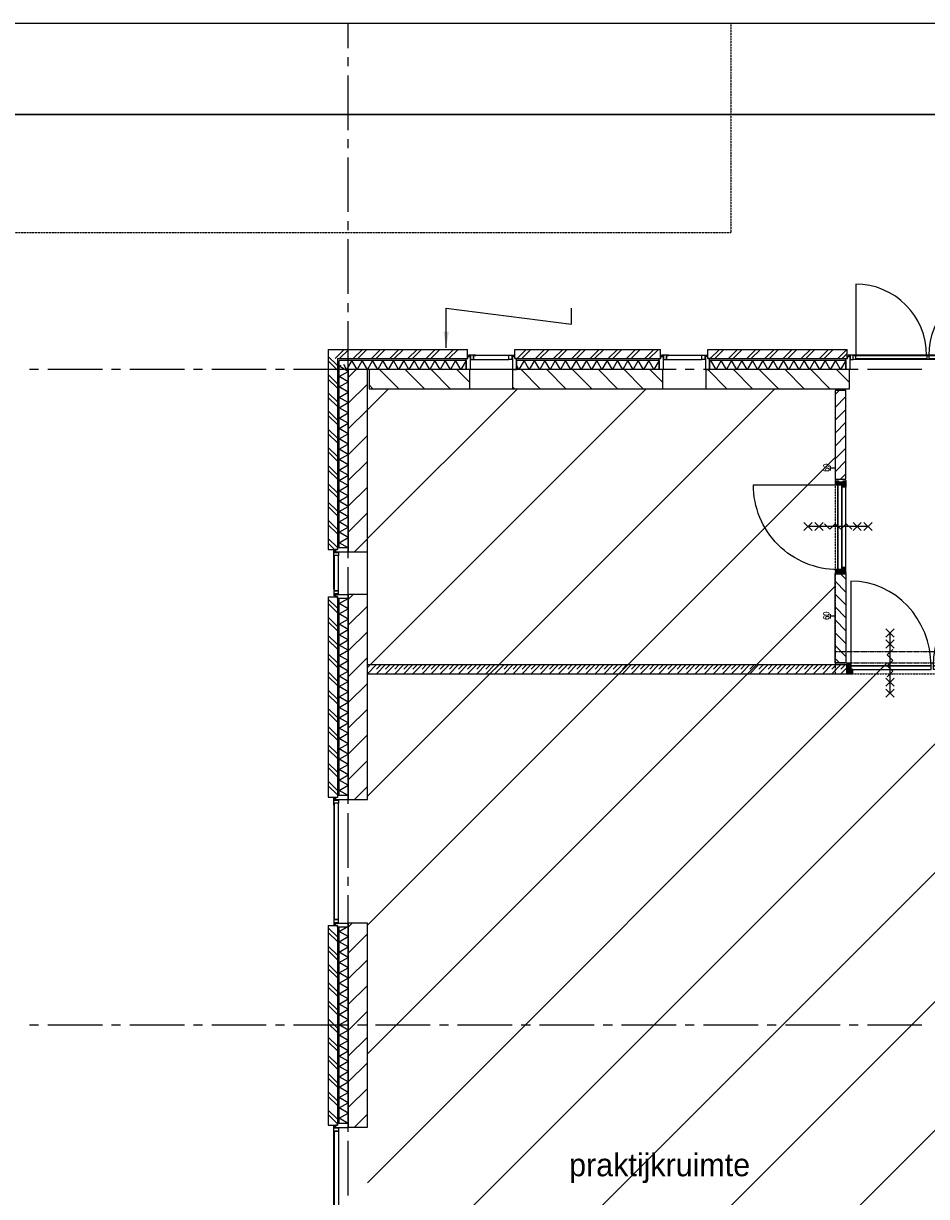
# Model space of a CAD drawing. Extents: x -66955 to 52345, y -20450 to 69550.
# Tile 92 of 94: x 17503 to 27420, y 56170 to 69050. Entities that reach past the tile are written whole.
import ezdxf
from ezdxf.enums import TextEntityAlignment as Align

# ---------------------------------------------------------------- set-up
doc = ezdxf.new("R2010")
doc.units = 0
doc.header["$MEASUREMENT"] = 0
doc.linetypes.add('DASHED', pattern=[0.75, 0.5, -0.25])
doc.linetypes.add('HIDDEN', pattern=[0.375, 0.25, -0.125])
for name, color, linetype in [('-01-', 7, 'CONTINUOUS'), ('-E2-', 7, 'CONTINUOUS'), ('BEGGR--11-', 7, 'CONTINUOUS'), ('BEGGR--21-', 7, 'CONTINUOUS'), ('BEGGR--22-', 7, 'CONTINUOUS'), ('BEGGR--31-', 7, 'CONTINUOUS'), ('BEGGR--32-', 7, 'CONTINUOUS'), ('BEGGR--E5-', 7, 'CONTINUOUS'), ('BEGGR--E6-', 7, 'CONTINUOUS'), ('STRAMIEN--E3-', 7, 'CONTINUOUS'), ('STRAMIEN--E7-', 7, 'CONTINUOUS')]:
    doc.layers.add(name, color=color, linetype=linetype)
doc.styles.add('ROMANS', font='ROMANS', dxfattribs={"height": 0.2})
doc.styles.add('txt', font='TXT', dxfattribs={"height": 0.2})
doc.dimstyles.new('MSADIM', dxfattribs={"dimtxt": 175, "dimasz": 175, "dimexe": 87.5, "dimexo": -87.5, "dimgap": 0, "dimtad": 1, "dimdec": 0, "dimzin": 2, "dimtxsty": 'txt', "dimtsz": 175, "dimcen": 175, "dimazin": 3, "dimtfac": 1, "dimtdec": 0, "dimtofl": 0, "dimtmove": 0, "dimatfit": 3, "dimtvp": 87.5, "dimtolj": 1, "dimtzin": 2})

# ---------------------------------------------------------------- blocks, each defined once
blk = doc.blocks.new('*O0')
at = {"layer": '-E2-', "color": 7, "linetype": 'CONTINUOUS'}
for points in [[(42000, -89500), (42000, 0), (-76800, 0), (-76800, -89500)], [(-75800, -1000), (41000, -1000), (41000, -79500), (-75800, -79500), (-75800, -1000)], [(41000, -1000), (-75800, -1000), (-75800, -79500), (41000, -79500)]]:
    blk.add_lwpolyline(points, close=True, dxfattribs=at)
blk = doc.blocks.new('A0100S')
at = {"layer": '-E2-', "color": 7, "linetype": 'CONTINUOUS'}
blk.add_blockref('*O0', (-42000, 89500), dxfattribs=at)
blk = doc.blocks.new('*O149')
at = {"layer": 'BEGGR--E6-', "color": 7, "linetype": 'CONTINUOUS'}
for p, q in [((45, 285), (-45, 375)), ((45, 375), (-45, 285)), ((0, -330), (0, 330)), ((45, 165), (-45, 255)), ((45, 255), (-45, 165)), ((45, -255), (-45, -165)), ((45, -165), (-45, -255)), ((45, -375), (-45, -285)), ((45, -285), (-45, -375))]:
    blk.add_line(p, q, dxfattribs=at)
blk.add_lwpolyline([(-30, -150), (30, -90), (-30.02, -30), (30, 30), (-30, 90), (30, 150)], dxfattribs=at)
blk = doc.blocks.new('*O166')
at = {"layer": 'BEGGR--31-', "color": 7, "linetype": 'CONTINUOUS'}
for points in [[(-92.5, -52.5), (-92.5, 25.5), (-87.5, 25.5), (-87.5, 3.5), (-42.5, 3.5), (-42.5, -30.5), (-87.5, -30.5), (-87.5, -52.5)], [(-83.5, 3.5), (-83.5, 8.5), (-53.5, 8.5), (-53.5, 3.5)], [(-53.5, 52.5), (-53.5, 33.5), (-75.5, 33.5), (-75.5, 8.5), (66.5, 8.5), (66.5, 52.5)]]:
    blk.add_lwpolyline(points, close=True, dxfattribs=at)
blk = doc.blocks.new('*O167')
at = {"layer": 'BEGGR--31-', "color": 7, "linetype": 'CONTINUOUS'}
for points in [[(-92.5, 52.5), (-92.5, -25.5), (-87.5, -25.5), (-87.5, -3.5), (-42.5, -3.5), (-42.5, 30.5), (-87.5, 30.5), (-87.5, 52.5)], [(-83.5, -3.5), (-83.5, -8.5), (-53.5, -8.5), (-53.5, -3.5)], [(-53.5, -52.5), (-53.5, -33.5), (-75.5, -33.5), (-75.5, -8.5), (66.5, -8.5), (66.5, -52.5)]]:
    blk.add_lwpolyline(points, close=True, dxfattribs=at)
blk = doc.blocks.new('MERKAF')
at = {"layer": 'BEGGR--31-', "color": 7, "linetype": 'CONTINUOUS'}
for points in [[(-34, 1339), (-39, 1339), (-39, 105), (-34, 105)], [(-34, 83), (11, 83), (11, 1361), (-34, 1361)]]:
    blk.add_lwpolyline(points, close=True, dxfattribs=at)
for name, p in [('*O166', (53.5, 1391.5)), ('*O167', (53.5, 52.5))]:
    blk.add_blockref(name, p, dxfattribs=at)
blk = doc.blocks.new('*O171')
at = {"layer": 'BEGGR--31-', "color": 7, "linetype": 'CONTINUOUS'}
for points in [[(-1737, 53.5), (-1718, 53.5), (-1718, 75.5), (-1693, 75.5), (-1693, -66.5), (-1737, -66.5)], [(-1632, 92.5), (-1710, 92.5), (-1710, 87.5), (-1688, 87.5), (-1688, 42.5), (-1654, 42.5), (-1654, 87.5), (-1632, 87.5)], [(-1688, 83.5), (-1693, 83.5), (-1693, 53.5), (-1688, 53.5)], [(-1654, 42.5), (-1654, 87.5), (-17, 87.5), (-17, 42.5)], [(-39, 87.5), (-39, 92.5), (-1632, 92.5), (-1632, 87.5)], [(39, 92.5), (-39, 92.5), (-39, 87.5), (-17, 87.5), (-17, 42.5), (17, 42.5), (17, 87.5), (39, 87.5)], [(17, 87.5), (17, 42.5), (1654, 42.5), (1654, 87.5)], [(1632, 87.5), (1632, 92.5), (39, 92.5), (39, 87.5)], [(1632, 92.5), (1710, 92.5), (1710, 87.5), (1688, 87.5), (1688, 42.5), (1654, 42.5), (1654, 87.5), (1632, 87.5)], [(1688, 83.5), (1693, 83.5), (1693, 53.5), (1688, 53.5)], [(1737, 53.5), (1718, 53.5), (1718, 75.5), (1693, 75.5), (1693, -66.5), (1737, -66.5)]]:
    blk.add_lwpolyline(points, close=True, dxfattribs=at)
blk = doc.blocks.new('MERKU')
at = {"layer": 'BEGGR--31-', "color": 7, "linetype": 'CONTINUOUS'}
blk.add_blockref('*O171', (1693, 66.5), dxfattribs=at)
blk = doc.blocks.new('*O170')
at = {"layer": 'BEGGR--31-', "color": 7, "linetype": 'CONTINUOUS'}
for points in [[(-1628, 482), (-1628, -303)], [(-43, 482), (-43, -303)]]:
    blk.add_lwpolyline(points, dxfattribs=at)
for points in [[(-1628, -303), (-848, -303), (-848, -340), (-1628, -340)], [(-822, -303), (-42, -303), (-42, -340), (-822, -340)]]:
    blk.add_lwpolyline(points, close=True, dxfattribs=at)
blk.add_ellipse((-1628, -303), major_axis=(0, 785), ratio=0.992726, start_param=4.712389, end_param=6.283185, dxfattribs=at)
at = {"layer": 'BEGGR--31-', "color": 7, "linetype": 'CONTINUOUS', "extrusion": (0, 0, -1)}
blk.add_ellipse((-43, -303), major_axis=(0, 785), ratio=0.992726, start_param=4.712389, end_param=6.283185, dxfattribs=at)
at = {"layer": 'BEGGR--31-', "color": 7, "linetype": 'CONTINUOUS'}
blk.add_blockref('MERKU', (-1693, -456), dxfattribs=at)
blk = doc.blocks.new('MERKTF')
at = {"layer": 'BEGGR--31-', "color": 7, "linetype": 'CONTINUOUS'}
blk.add_blockref('*O170', (-1718, 314.5), dxfattribs=at)
blk = doc.blocks.new('*O200')
at = {"layer": 'BEGGR--31-', "color": 7, "linetype": 'CONTINUOUS'}
for points in [[(-276, -53.5), (-257, -53.5), (-257, -75.5), (-232, -75.5), (-232, 66.5), (-276, 66.5)], [(278, -53.5), (259, -53.5), (259, -75.5), (234, -75.5), (234, 66.5), (278, 66.5)], [(-171, -92.5), (-249, -92.5), (-249, -87.5), (-227, -87.5), (-227, -42.5), (-193, -42.5), (-193, -87.5), (-171, -87.5)], [(-227, -83.5), (-232, -83.5), (-232, -53.5), (-227, -53.5)], [(-193, -42.5), (-193, -87.5), (195, -87.5), (195, -42.5)], [(173, -87.5), (173, -92.5), (-171, -92.5), (-171, -87.5)], [(173, -92.5), (251, -92.5), (251, -87.5), (229, -87.5), (229, -42.5), (195, -42.5), (195, -87.5), (173, -87.5)], [(229, -83.5), (234, -83.5), (234, -53.5), (229, -53.5)]]:
    blk.add_lwpolyline(points, close=True, dxfattribs=at)
blk = doc.blocks.new('MERKGF')
at = {"layer": 'BEGGR--31-', "color": 7, "linetype": 'CONTINUOUS'}
blk.add_blockref('*O200', (276, 53.5), dxfattribs=at)
blk = doc.blocks.new('*O222')
at = {"layer": 'BEGGR--32-', "color": 7, "linetype": 'CONTINUOUS'}
for p, q in [((24.5, 18.85), (-33.5, -39.15)), ((24.5, 4.71), (-33.5, -53.29)), ((20.22, 57), (-8.5, 28.28)), ((33.5, 56.14), (-8.5, 14.14)), ((33.5, 41.99), (-8.5, -0.01)), ((24.5, -5.57), (-8.5, 27.43)), ((24.5, -19.72), (-8.5, 13.28)), ((24.5, 8.57), (-7.93, 41)), ((6.08, 57), (-2.5, 48.42)), ((24.5, 22.71), (-2.5, 49.71)), ((33.5, 27.85), (4.35, 57)), ((33.5, 41.99), (18.49, 57)), ((33.5, 56.14), (32.64, 57)), ((33.5, 27.85), (32.65, 27)), ((-18.49, -10), (-33.5, -25.01)), ((-32.64, -10), (-33.5, -10.86)), ((5.22, -57), (-33.5, -18.28)), ((-8.93, -57), (-33.5, -32.43)), ((-23.07, -57), (-33.5, -46.57)), ((19.36, -57), (-27.64, -10)), ((24.5, -9.43), (-23.07, -57)), ((33.5, -57), (-13.5, -10)), ((24.5, -23.57), (-8.93, -57)), ((33.5, -42.86), (-8.5, -0.86)), ((33.5, -28.72), (5.22, -57)), ((33.5, -42.86), (19.36, -57)), ((33.5, -28.72), (31.78, -27))]:
    blk.add_line(p, q, dxfattribs=at)
blk.add_lwpolyline([(33.5, -57), (-33.5, -57), (-33.5, -10), (-8.5, -10), (-8.5, 41), (-2.5, 41), (-2.5, 57), (33.5, 57), (33.5, 27), (24.5, 27), (24.5, -27), (33.5, -27)], close=True, dxfattribs=at)
blk.add_lwpolyline([(33.5, -57), (-33.5, -57), (-33.5, -10), (-8.5, -10), (-8.5, 41), (-2.5, 41), (-2.5, 57), (33.5, 57), (33.5, 27), (24.5, 27), (24.5, -27), (33.5, -27)], close=True, dxfattribs=at)
blk.add_point((33.5, -57), dxfattribs=at)
at = {"layer": 'BEGGR--32-', "color": 7, "linetype": 'CONTINUOUS', "style": 'txt'}
blk.add_text('67x114', height=10, rotation=270, dxfattribs=at).set_placement((0.5, 19))
blk = doc.blocks.new('*O223')
at = {"layer": 'BEGGR--32-', "color": 7, "linetype": 'CONTINUOUS'}
for p, q in [((-33.5, 27.85), (-4.35, 57)), ((-33.5, 41.99), (-18.49, 57)), ((-33.5, 56.14), (-32.64, 57)), ((-33.5, 56.14), (8.5, 14.14)), ((-33.5, 41.99), (8.5, -0.01)), ((-33.5, 27.85), (-32.65, 27)), ((-24.5, 22.71), (2.5, 49.71)), ((-24.5, 8.57), (7.93, 41)), ((-24.5, -5.57), (8.5, 27.43)), ((-24.5, 18.85), (33.5, -39.15)), ((-24.5, -19.72), (8.5, 13.28)), ((-24.5, 4.71), (33.5, -53.29)), ((-20.22, 57), (8.5, 28.28)), ((-6.08, 57), (2.5, 48.42)), ((-33.5, -42.86), (8.5, -0.86)), ((-33.5, -57), (13.5, -10)), ((-33.5, -28.72), (-31.78, -27)), ((-33.5, -28.72), (-5.22, -57)), ((-33.5, -42.86), (-19.36, -57)), ((-24.5, -9.43), (23.07, -57)), ((-24.5, -23.57), (8.93, -57)), ((-19.36, -57), (27.64, -10)), ((-5.22, -57), (33.5, -18.28)), ((8.93, -57), (33.5, -32.43)), ((18.49, -10), (33.5, -25.01)), ((23.07, -57), (33.5, -46.57)), ((32.64, -10), (33.5, -10.86))]:
    blk.add_line(p, q, dxfattribs=at)
blk.add_lwpolyline([(-33.5, -57), (33.5, -57), (33.5, -10), (8.5, -10), (8.5, 41), (2.5, 41), (2.5, 57), (-33.5, 57), (-33.5, 27), (-24.5, 27), (-24.5, -27), (-33.5, -27)], close=True, dxfattribs=at)
blk.add_lwpolyline([(-33.5, -57), (33.5, -57), (33.5, -10), (8.5, -10), (8.5, 41), (2.5, 41), (2.5, 57), (-33.5, 57), (-33.5, 27), (-24.5, 27), (-24.5, -27), (-33.5, -27)], close=True, dxfattribs=at)
blk.add_point((-33.5, -57), dxfattribs=at)
at = {"layer": 'BEGGR--32-', "color": 7, "linetype": 'CONTINUOUS', "style": 'txt'}
blk.add_text('67x114', height=10, rotation=270, dxfattribs=at).set_placement((-10.5, 19))
blk = doc.blocks.new('*O221')
at = {"layer": 'BEGGR--32-', "color": 7, "linetype": 'CONTINUOUS'}
for points in [[(-893, 508), (-893, -422), (-13, -422)], [(893, 508), (893, -422), (13, -422)]]:
    blk.add_lwpolyline(points, dxfattribs=at)
for points in [[(-893, -460), (-13, -460), (-13, -422), (-893, -422)], [(893, -460), (13, -460), (13, -422), (893, -422)]]:
    blk.add_lwpolyline(points, close=True, dxfattribs=at)
blk.add_ellipse((-893, -422), major_axis=(0, 930), ratio=0.946237, start_param=4.712389, end_param=6.283185, dxfattribs=at)
at = {"layer": 'BEGGR--32-', "color": 7, "linetype": 'CONTINUOUS', "extrusion": (0, 0, -1)}
blk.add_ellipse((893, -422), major_axis=(0, 930), ratio=0.946233, start_param=4.712389, end_param=6.283185, dxfattribs=at)
at = {"layer": 'BEGGR--32-', "color": 7, "linetype": 'CONTINUOUS'}
for name, p in [('*O223', (-904, -452)), ('*O222', (904, -452))]:
    blk.add_blockref(name, p, dxfattribs=at)
blk = doc.blocks.new('BI$SF')
at = {"layer": 'BEGGR--32-', "color": 7, "linetype": 'CONTINUOUS'}
blk.add_blockref('*O221', (937, 394.5), dxfattribs=at)
blk = doc.blocks.new('*O177')
at = {"layer": 'BEGGR--32-', "color": 7, "linetype": 'CONTINUOUS'}
for p, q in [((-33.5, 42.86), (-19.36, 57)), ((-33.5, 28.72), (-5.22, 57)), ((-33.5, 57), (13.5, 10)), ((-33.5, 42.86), (8.5, 0.86)), ((-33.5, 28.72), (-31.78, 27)), ((-33.5, -41.99), (8.5, 0.01)), ((-24.5, 23.57), (8.93, 57)), ((-24.5, 9.43), (23.07, 57)), ((-24.5, -4.71), (33.5, 53.29)), ((-24.5, -18.85), (33.5, 39.15)), ((-24.5, 19.72), (8.5, -13.28)), ((-24.5, 5.57), (8.5, -27.43)), ((-19.36, 57), (27.64, 10)), ((-5.22, 57), (33.5, 18.28)), ((8.93, 57), (33.5, 32.43)), ((18.49, 10), (33.5, 25.01)), ((23.07, 57), (33.5, 46.57)), ((32.64, 10), (33.5, 10.86)), ((-33.5, -56.14), (8.5, -14.14)), ((-33.5, -27.85), (-32.65, -27)), ((-33.5, -27.85), (-4.35, -57)), ((-33.5, -41.99), (-18.49, -57)), ((-33.5, -56.14), (-32.64, -57)), ((-24.5, -8.57), (7.93, -41)), ((-24.5, -22.71), (2.5, -49.71)), ((-20.22, -57), (8.5, -28.28)), ((-6.08, -57), (2.5, -48.42))]:
    blk.add_line(p, q, dxfattribs=at)
blk.add_lwpolyline([(-33.5, 57), (33.5, 57), (33.5, 10), (8.5, 10), (8.5, -41), (2.5, -41), (2.5, -57), (-33.5, -57), (-33.5, -27), (-24.5, -27), (-24.5, 27), (-33.5, 27)], close=True, dxfattribs=at)
blk.add_lwpolyline([(-33.5, 57), (33.5, 57), (33.5, 10), (8.5, 10), (8.5, -41), (2.5, -41), (2.5, -57), (-33.5, -57), (-33.5, -27), (-24.5, -27), (-24.5, 27), (-33.5, 27)], close=True, dxfattribs=at)
blk.add_point((-33.5, 57), dxfattribs=at)
at = {"layer": 'BEGGR--32-', "color": 7, "linetype": 'CONTINUOUS', "style": 'txt'}
blk.add_text('67x114', height=10, rotation=90, dxfattribs=at).set_placement((-0.5, -19))
blk = doc.blocks.new('*O178')
at = {"layer": 'BEGGR--32-', "color": 7, "linetype": 'CONTINUOUS'}
for p, q in [((-32.07, 57), (-33.5, 55.57)), ((-17.93, 57), (-33.5, 41.43)), ((-3.78, 57), (-33.5, 27.28)), ((10.36, 57), (-33.5, 13.14)), ((24.5, -13.71), (-33.5, 44.29)), ((-13.35, 10), (-33.5, 30.15)), ((-27.49, 10), (-33.5, 16.01)), ((24.5, 0.43), (-32.07, 57)), ((24.5, 57), (-22.5, 10)), ((24.5, 14.57), (-17.93, 57)), ((24.5, 42.86), (-8.5, 9.86)), ((24.5, 28.72), (-8.5, -4.28)), ((24.5, 14.57), (-8.5, -18.43)), ((24.5, -27.85), (-8.5, 5.15)), ((24.5, 0.43), (-8.5, -32.57)), ((24.5, 28.72), (-3.78, 57)), ((24.5, 42.86), (10.36, 57)), ((24.5, -41.99), (-8.5, -8.99)), ((25.36, -57), (-8.5, -23.14)), ((-4.78, -41), (-8.5, -37.28)), ((24.5, -13.71), (-2.79, -41)), ((24.5, -27.85), (-2.5, -54.85)), ((11.22, -57), (-2.5, -43.28)), ((24.5, -41.99), (9.49, -57)), ((33.5, -47.14), (23.64, -57)), ((33.5, -50.99), (29.51, -47))]:
    blk.add_line(p, q, dxfattribs=at)
blk.add_lwpolyline([(24.5, 57), (-33.5, 57), (-33.5, 10), (-8.5, 10), (-8.5, -41), (-2.5, -41), (-2.5, -57), (33.5, -57), (33.5, -47), (24.5, -47), (24.5, 27), (24.5, 27)], close=True, dxfattribs=at)
blk.add_lwpolyline([(24.5, 57), (-33.5, 57), (-33.5, 10), (-8.5, 10), (-8.5, -41), (-2.5, -41), (-2.5, -57), (33.5, -57), (33.5, -47), (24.5, -47), (24.5, 27), (24.5, 27)], close=True, dxfattribs=at)
blk.add_point((24.5, 57), dxfattribs=at)
at = {"layer": 'BEGGR--32-', "color": 7, "linetype": 'CONTINUOUS', "style": 'txt'}
blk.add_text('67x114', height=10, rotation=90, dxfattribs=at).set_placement((10.5, -19))
blk = doc.blocks.new('*O176')
at = {"layer": 'BEGGR--32-', "color": 7, "linetype": 'CONTINUOUS'}
for points in [[(-465, 460), (465, 460), (465, 421), (-465, 421)], [(442, 508), (-442, 508), (-442, 462), (442, 462)]]:
    blk.add_lwpolyline(points, close=True, dxfattribs=at)
blk.add_lwpolyline([(465, 421, -0.414214), (-465, -508), (-465, 421), (465, 421)], format="xyb", dxfattribs=at)
for name, p in [('*O177', (-476, 452)), ('*O178', (476, 452))]:
    blk.add_blockref(name, p, dxfattribs=at)
blk = doc.blocks.new('BI$IF')
at = {"layer": 'BEGGR--32-', "color": 7, "linetype": 'CONTINUOUS'}
blk.add_blockref('*O176', (-500, -508.5), dxfattribs=at)
blk = doc.blocks.new('*O224')
at = {"layer": 'BEGGR--E6-', "color": 7, "linetype": 'CONTINUOUS'}
for p, q in [((-285, 45), (-375, -45)), ((-375, 45), (-285, -45)), ((330, 0), (-330, 0)), ((-165, 45), (-255, -45)), ((-255, 45), (-165, -45)), ((255, 45), (165, -45)), ((165, 45), (255, -45)), ((375, 45), (285, -45)), ((285, 45), (375, -45))]:
    blk.add_line(p, q, dxfattribs=at)
blk.add_lwpolyline([(150, -30), (90, 30), (30, -30.02), (-30, 30), (-90, -30), (-150, 30)], dxfattribs=at)

msp = doc.modelspace()

# ---------------------------------------------------------------- linework, layer by layer
at = {"layer": 'BEGGR--11-', "color": 1, "linetype": 'CONTINUOUS'}
for p, q in [((21280, 64807.49), (21512.51, 65040)), ((21280, 63393.28), (22926.72, 65040)), ((21280, 61979.07), (24340.93, 65040)), ((21280, 60564.85), (25755.15, 65040)), ((21280, 59150.64), (26415, 64285.64)), ((21280, 57736.43), (26415, 62871.43)), ((21280, 56322.21), (26987.79, 62030)), ((21280, 54908), (28402, 62030)), ((21280, 53493.79), (29816.21, 62030)), ((21280, 52079.57), (31230.43, 62030)), ((21280, 50665.36), (32644.64, 62030))]:
    msp.add_line(p, q, dxfattribs=at)
at = {"layer": 'BEGGR--21-', "color": 7, "linetype": 'CONTINUOUS'}
for p, q in [((20850, 65470), (20850, 63275)), ((20850, 65470), (22380, 65470)), ((20925, 65370), (21025, 65470)), ((20975, 65370), (21075, 65470)), ((21125, 65370), (21225, 65470)), ((21175, 65370), (21275, 65470)), ((21325, 65370), (21425, 65470)), ((21375, 65370), (21475, 65470)), ((21525, 65370), (21625, 65470)), ((21575, 65370), (21675, 65470)), ((21725, 65370), (21825, 65470)), ((21775, 65370), (21875, 65470)), ((21925, 65370), (22025, 65470)), ((21975, 65370), (22075, 65470)), ((22125, 65370), (22225, 65470)), ((22175, 65370), (22275, 65470)), ((22380, 65370), (22380, 65470)), ((22900, 65470), (24500, 65470)), ((22900, 65370), (22900, 65470)), ((22925, 65370), (23025, 65470)), ((22975, 65370), (23075, 65470)), ((23125, 65370), (23225, 65470)), ((23175, 65370), (23275, 65470)), ((23325, 65370), (23425, 65470)), ((23375, 65370), (23475, 65470)), ((23525, 65370), (23625, 65470)), ((23575, 65370), (23675, 65470)), ((23725, 65370), (23825, 65470)), ((23775, 65370), (23875, 65470)), ((23925, 65370), (24025, 65470)), ((23975, 65370), (24075, 65470)), ((24125, 65370), (24225, 65470)), ((24175, 65370), (24275, 65470)), ((24325, 65370), (24425, 65470)), ((24375, 65370), (24475, 65470)), ((24500, 65370), (24500, 65470)), ((25020, 65470), (26550, 65470)), ((25020, 65370), (25020, 65470)), ((25045, 65370), (25145, 65470)), ((25095, 65370), (25195, 65470)), ((25245, 65370), (25345, 65470)), ((25295, 65370), (25395, 65470)), ((25445, 65370), (25545, 65470)), ((25495, 65370), (25595, 65470)), ((25645, 65370), (25745, 65470)), ((25695, 65370), (25795, 65470)), ((25845, 65370), (25945, 65470)), ((25895, 65370), (25995, 65470)), ((26045, 65370), (26145, 65470)), ((26095, 65370), (26195, 65470)), ((26245, 65370), (26345, 65470)), ((26295, 65370), (26395, 65470)), ((26445, 65370), (26545, 65470)), ((26550, 65370), (26550, 65470)), ((20850, 65395), (20950, 65295)), ((20850, 65345), (20950, 65245)), ((20950, 65370), (20950, 63275)), ((20950, 65370), (22380, 65370)), ((22900, 65370), (24500, 65370)), ((25020, 65370), (26550, 65370)), ((26495, 65370), (26550, 65425)), ((20850, 65195), (20950, 65095)), ((21156.94, 65250), (21070, 65163.06)), ((21413.31, 65250), (21623.31, 65040)), ((21696.16, 65250), (21906.16, 65040)), ((21979, 65250), (22189, 65040)), ((22261.84, 65250), (22405, 65106.84)), ((22967.63, 65250), (23177.63, 65040)), ((23250.47, 65250), (23460.47, 65040)), ((23533.31, 65250), (23743.31, 65040)), ((23816.16, 65250), (24026.16, 65040)), ((24099, 65250), (24309, 65040)), ((24381.84, 65250), (24525, 65106.84)), ((25017.63, 65250), (25227.63, 65040)), ((25300.47, 65250), (25510.47, 65040)), ((25583.31, 65250), (25793.31, 65040)), ((25866.16, 65250), (26076.16, 65040)), ((26149, 65250), (26359, 65040)), ((26431.84, 65250), (26575, 65106.84)), ((20850, 65145), (20950, 65045)), ((21280, 65090.21), (21070, 64880.21)), ((21300, 65080.47), (21340.47, 65040)), ((22875, 65059.79), (22894.79, 65040)), ((20850, 64995), (20950, 64895)), ((20850, 64945), (20950, 64845)), ((26415, 64975.75), (26459.25, 65020)), ((26415, 64834.33), (26535, 64954.33)), ((20850, 64795), (20950, 64695)), ((21280, 64807.37), (21070, 64597.37)), ((26415, 64692.91), (26535, 64812.91)), ((20850, 64745), (20950, 64645)), ((26415, 64551.49), (26535, 64671.49)), ((20850, 64595), (20950, 64495)), ((20850, 64545), (20950, 64445)), ((26415, 64410.06), (26535, 64530.06)), ((21280, 64524.53), (21070, 64314.53)), ((20850, 64395), (20950, 64295)), ((20850, 64345), (20950, 64245)), ((26415, 64268.64), (26535, 64388.64)), ((20850, 64195), (20950, 64095)), ((20850, 64145), (20950, 64045)), ((21280, 64241.69), (21070, 64031.69)), ((26415, 64127.22), (26535, 64247.22)), ((26475.2, 64046), (26535, 64105.8)), ((20850, 63995), (20950, 63895)), ((20850, 63945), (20950, 63845)), ((21280, 63958.84), (21070, 63748.84)), ((20850, 63795), (20950, 63695)), ((20850, 63745), (20950, 63645)), ((21280, 63676), (21070, 63466)), ((20850, 63595), (20950, 63495)), ((20850, 63545), (20950, 63445)), ((20850, 63395), (20950, 63295)), ((21280, 63393.16), (21136.84, 63250)), ((20850, 63345), (20920, 63275)), ((20850, 63275), (20950, 63275)), ((26475.2, 63008), (26535, 62948.2)), ((26415, 62926.78), (26535, 62806.78)), ((20850, 62755), (20850, 60555)), ((20850, 62755), (20950, 62755)), ((20850, 62730), (20950, 62630)), ((20950, 62755), (20950, 60555)), ((21124.1, 62780), (21070, 62725.9)), ((26415, 62785.36), (26535, 62665.36)), ((20850, 62680), (20950, 62580)), ((21280, 62653.06), (21070, 62443.06)), ((26415, 62643.94), (26535, 62523.94)), ((20850, 62530), (20950, 62430)), ((20850, 62480), (20950, 62380)), ((26415, 62502.51), (26535, 62382.51)), ((21280, 62370.21), (21070, 62160.21)), ((26415, 62361.09), (26535, 62241.09)), ((20850, 62330), (20950, 62230)), ((20850, 62280), (20950, 62180)), ((26415, 62219.67), (26535, 62099.67)), ((20850, 62130), (20950, 62030)), ((21280, 62087.37), (21070, 61877.37)), ((20850, 62080), (20950, 61980)), ((26415, 62078.25), (26463.25, 62030)), ((20850, 61930), (20950, 61830)), ((20850, 61880), (20950, 61780)), ((20850, 61730), (20950, 61630)), ((21280, 61804.53), (21070, 61594.53)), ((20850, 61680), (20950, 61580)), ((20850, 61530), (20950, 61430)), ((20850, 61480), (20950, 61380)), ((21280, 61521.69), (21070, 61311.69)), ((20850, 61330), (20950, 61230)), ((20850, 61280), (20950, 61180)), ((21280, 61238.84), (21070, 61028.84)), ((20850, 61130), (20950, 61030)), ((20850, 61080), (20950, 60980)), ((20850, 60930), (20950, 60830)), ((21280, 60956), (21070, 60746)), ((20850, 60880), (20950, 60780)), ((20850, 60730), (20950, 60630)), ((20850, 60680), (20950, 60580)), ((21280, 60673.16), (21136.84, 60530)), ((20850, 60555), (20950, 60555)), ((20850, 59145), (20850, 56955)), ((20850, 59145), (20950, 59145)), ((20850, 59120), (20950, 59020)), ((20950, 59145), (20950, 56955)), ((21114.1, 59170), (21070, 59125.9)), ((20850, 59070), (20950, 58970)), ((21280, 59053.06), (21070, 58843.06)), ((20850, 58920), (20950, 58820)), ((20850, 58870), (20950, 58770)), ((21280, 58770.21), (21070, 58560.21)), ((20850, 58720), (20950, 58620)), ((20850, 58670), (20950, 58570)), ((20850, 58520), (20950, 58420)), ((21280, 58487.37), (21070, 58277.37)), ((20850, 58470), (20950, 58370)), ((20850, 58320), (20950, 58220)), ((20850, 58270), (20950, 58170)), ((20850, 58120), (20950, 58020)), ((21280, 58204.53), (21070, 57994.53)), ((20850, 58070), (20950, 57970)), ((20850, 57920), (20950, 57820)), ((20850, 57870), (20950, 57770)), ((21280, 57921.69), (21070, 57711.69)), ((20850, 57720), (20950, 57620)), ((20850, 57670), (20950, 57570)), ((21280, 57638.84), (21070, 57428.84)), ((20850, 57520), (20950, 57420)), ((20850, 57470), (20950, 57370)), ((20850, 57320), (20950, 57220)), ((21280, 57356), (21070, 57146)), ((20850, 57270), (20950, 57170)), ((20850, 57120), (20950, 57020)), ((20850, 57070), (20950, 56970)), ((21280, 57073.16), (21136.84, 56930)), ((20850, 56955), (20950, 56955))]:
    msp.add_line(p, q, dxfattribs=at)
for points in [[(21280, 63250), (21280, 65250), (21070, 65250), (21070, 63250)], [(22405, 65250), (21300, 65250), (21300, 65040), (22405, 65040)], [(24525, 65250), (22875, 65250), (22875, 65040), (24525, 65040)], [(26575, 65250), (24995, 65250), (24995, 65040), (26575, 65040)], [(26415, 64046), (26535, 64046), (26535, 65020), (26415, 65020)], [(26415, 63008), (26535, 63008), (26535, 62030), (26415, 62030)], [(21280, 60530), (21280, 62780), (21070, 62780), (21070, 60530)], [(21280, 56930), (21280, 59170), (21070, 59170), (21070, 56930)]]:
    msp.add_lwpolyline(points, close=True, dxfattribs=at)
at = {"layer": 'BEGGR--22-', "color": 7, "linetype": 'CONTINUOUS'}
for p, q in [((20970, 63292), (20970, 65350)), ((22363, 65350), (20970, 65350)), ((22363, 65350), (22363, 65250)), ((24483, 65350), (22917, 65350)), ((22917, 65350), (22917, 65250)), ((24483, 65350), (24483, 65250)), ((26533, 65350), (25037, 65350)), ((25037, 65350), (25037, 65250)), ((26533, 65350), (26533, 65250)), ((21070, 63292), (21070, 65250)), ((22363, 65250), (21070, 65250)), ((24483, 65250), (22917, 65250)), ((26533, 65250), (25037, 65250)), ((22405, 65040), (22875, 65040)), ((24525, 65040), (24995, 65040)), ((21070, 63292), (20970, 63292)), ((21280, 62782), (21280, 63248)), ((20970, 60572), (20970, 62738)), ((21070, 62738), (20970, 62738)), ((21070, 60572), (21070, 62738)), ((21380, 62010), (21280, 61910)), ((21280, 62010), (26545, 62010)), ((21280, 61910), (21280, 62010)), ((21430, 62010), (21380, 61960)), ((21480, 62010), (21380, 61910)), ((21530, 62010), (21480, 61960)), ((21580, 62010), (21480, 61910)), ((21630, 62010), (21580, 61960)), ((21680, 62010), (21580, 61910)), ((21730, 62010), (21680, 61960)), ((21780, 62010), (21680, 61910)), ((21830, 62010), (21780, 61960)), ((21880, 62010), (21780, 61910)), ((21930, 62010), (21880, 61960)), ((21980, 62010), (21880, 61910)), ((22030, 62010), (21980, 61960)), ((22080, 62010), (21980, 61910)), ((22130, 62010), (22080, 61960)), ((22180, 62010), (22080, 61910)), ((22230, 62010), (22180, 61960)), ((22280, 62010), (22180, 61910)), ((22330, 62010), (22280, 61960)), ((22380, 62010), (22280, 61910)), ((22430, 62010), (22380, 61960)), ((22480, 62010), (22380, 61910)), ((22530, 62010), (22480, 61960)), ((22580, 62010), (22480, 61910)), ((22630, 62010), (22580, 61960)), ((22680, 62010), (22580, 61910)), ((22730, 62010), (22680, 61960)), ((22780, 62010), (22680, 61910)), ((22830, 62010), (22780, 61960)), ((22880, 62010), (22780, 61910)), ((22930, 62010), (22880, 61960)), ((22980, 62010), (22880, 61910)), ((23030, 62010), (22980, 61960)), ((23080, 62010), (22980, 61910)), ((23130, 62010), (23080, 61960)), ((23180, 62010), (23080, 61910)), ((23230, 62010), (23180, 61960)), ((23280, 62010), (23180, 61910)), ((23330, 62010), (23280, 61960)), ((23380, 62010), (23280, 61910)), ((23430, 62010), (23380, 61960)), ((23480, 62010), (23380, 61910)), ((23530, 62010), (23480, 61960)), ((23580, 62010), (23480, 61910)), ((23630, 62010), (23580, 61960)), ((23680, 62010), (23580, 61910)), ((23730, 62010), (23680, 61960)), ((23780, 62010), (23680, 61910)), ((23830, 62010), (23780, 61960)), ((23880, 62010), (23780, 61910)), ((23930, 62010), (23880, 61960)), ((23980, 62010), (23880, 61910)), ((24030, 62010), (23980, 61960)), ((24080, 62010), (23980, 61910)), ((24130, 62010), (24080, 61960)), ((24180, 62010), (24080, 61910)), ((24230, 62010), (24180, 61960)), ((24280, 62010), (24180, 61910)), ((24330, 62010), (24280, 61960)), ((24380, 62010), (24280, 61910)), ((24430, 62010), (24380, 61960)), ((24480, 62010), (24380, 61910)), ((24530, 62010), (24480, 61960)), ((24580, 62010), (24480, 61910)), ((24630, 62010), (24580, 61960)), ((24680, 62010), (24580, 61910)), ((24730, 62010), (24680, 61960)), ((24780, 62010), (24680, 61910)), ((24830, 62010), (24780, 61960)), ((24880, 62010), (24780, 61910)), ((24930, 62010), (24880, 61960)), ((24980, 62010), (24880, 61910)), ((25030, 62010), (24980, 61960)), ((25080, 62010), (24980, 61910)), ((25130, 62010), (25080, 61960)), ((25180, 62010), (25080, 61910)), ((25230, 62010), (25180, 61960)), ((25280, 62010), (25180, 61910)), ((25330, 62010), (25280, 61960)), ((25380, 62010), (25280, 61910)), ((25430, 62010), (25380, 61960)), ((25480, 62010), (25380, 61910)), ((25530, 62010), (25480, 61960)), ((25580, 62010), (25480, 61910)), ((25630, 62010), (25580, 61960)), ((25680, 62010), (25580, 61910)), ((25730, 62010), (25680, 61960)), ((25780, 62010), (25680, 61910)), ((25830, 62010), (25780, 61960)), ((25880, 62010), (25780, 61910)), ((25930, 62010), (25880, 61960)), ((25980, 62010), (25880, 61910)), ((26030, 62010), (25980, 61960)), ((26080, 62010), (25980, 61910)), ((26130, 62010), (26080, 61960)), ((26180, 62010), (26080, 61910)), ((26230, 62010), (26180, 61960)), ((26280, 62010), (26180, 61910)), ((26330, 62010), (26280, 61960)), ((26380, 62010), (26280, 61910)), ((26430, 62010), (26380, 61960)), ((26480, 62010), (26380, 61910)), ((26530, 62010), (26480, 61960)), ((26545, 61975), (26480, 61910)), ((26545, 61910), (26545, 62010)), ((21280, 61910), (26545, 61910)), ((21070, 60572), (20970, 60572)), ((20970, 56972), (20970, 59128)), ((21070, 59128), (20970, 59128)), ((21070, 56972), (21070, 59128)), ((21070, 56972), (20970, 56972))]:
    msp.add_line(p, q, dxfattribs=at)
for points in [[(21109, 65350), (21052, 65250), (21020, 65306)], [(21223, 65350), (21166, 65250), (21109, 65350)], [(21337, 65350), (21280, 65250), (21223, 65350)], [(21451, 65350), (21394, 65250), (21337, 65350)], [(21565, 65350), (21508, 65250), (21451, 65350)], [(21679, 65350), (21622, 65250), (21565, 65350)], [(21793, 65350), (21736, 65250), (21679, 65350)], [(21907, 65350), (21850, 65250), (21793, 65350)], [(22021, 65350), (21964, 65250), (21907, 65350)], [(22135, 65350), (22078, 65250), (22021, 65350)], [(22249, 65350), (22192, 65250), (22135, 65350)], [(22363, 65350), (22306, 65250), (22249, 65350)], [(23001, 65350), (22944, 65250), (22917, 65297)], [(23115, 65350), (23058, 65250), (23001, 65350)], [(23229, 65350), (23172, 65250), (23115, 65350)], [(23343, 65350), (23286, 65250), (23229, 65350)], [(23457, 65350), (23400, 65250), (23343, 65350)], [(23571, 65350), (23514, 65250), (23457, 65350)], [(23685, 65350), (23628, 65250), (23571, 65350)], [(23799, 65350), (23742, 65250), (23685, 65350)], [(23913, 65350), (23856, 65250), (23799, 65350)], [(24027, 65350), (23970, 65250), (23913, 65350)], [(24141, 65350), (24084, 65250), (24027, 65350)], [(24255, 65350), (24198, 65250), (24141, 65350)], [(24369, 65350), (24312, 65250), (24255, 65350)], [(24483, 65350), (24426, 65250), (24369, 65350)], [(25165, 65350), (25108, 65250), (25051, 65350)], [(25279, 65350), (25222, 65250), (25165, 65350)], [(25393, 65350), (25336, 65250), (25279, 65350)], [(25507, 65350), (25450, 65250), (25393, 65350)], [(25621, 65350), (25564, 65250), (25507, 65350)], [(25735, 65350), (25678, 65250), (25621, 65350)], [(25849, 65350), (25792, 65250), (25735, 65350)], [(25963, 65350), (25906, 65250), (25849, 65350)], [(26077, 65350), (26020, 65250), (25963, 65350)], [(26191, 65350), (26134, 65250), (26077, 65350)], [(26305, 65350), (26248, 65250), (26191, 65350)], [(26419, 65350), (26362, 65250), (26305, 65350)], [(26533, 65350), (26476, 65250), (26419, 65350)], [(21070, 65230), (20970, 65287), (20993, 65300)], [(21070, 65116), (20970, 65173), (21070, 65230)], [(21070, 65002), (20970, 65059), (21070, 65116)], [(21070, 64888), (20970, 64945), (21070, 65002)], [(21070, 64774), (20970, 64831), (21070, 64888)], [(21070, 64660), (20970, 64717), (21070, 64774)], [(21070, 64546), (20970, 64603), (21070, 64660)], [(21070, 64432), (20970, 64489), (21070, 64546)], [(21070, 64318), (20970, 64375), (21070, 64432)], [(21070, 64204), (20970, 64261), (21070, 64318)], [(21070, 64090), (20970, 64147), (21070, 64204)], [(21070, 63976), (20970, 64033), (21070, 64090)], [(21070, 63862), (20970, 63919), (21070, 63976)], [(21070, 63748), (20970, 63805), (21070, 63862)], [(21070, 63634), (20970, 63691), (21070, 63748)], [(21070, 63520), (20970, 63577), (21070, 63634)], [(21070, 63406), (20970, 63463), (21070, 63520)], [(21070, 63292), (20970, 63349), (21070, 63406)], [(21070, 62624), (20970, 62681), (21070, 62738)], [(21070, 62510), (20970, 62567), (21070, 62624)], [(21070, 62396), (20970, 62453), (21070, 62510)], [(21070, 62282), (20970, 62339), (21070, 62396)], [(21070, 62168), (20970, 62225), (21070, 62282)], [(21070, 62054), (20970, 62111), (21070, 62168)], [(21070, 61940), (20970, 61997), (21070, 62054)], [(21070, 61826), (20970, 61883), (21070, 61940)], [(21070, 61712), (20970, 61769), (21070, 61826)], [(21070, 61598), (20970, 61655), (21070, 61712)], [(21070, 61484), (20970, 61541), (21070, 61598)], [(21070, 61370), (20970, 61427), (21070, 61484)], [(21070, 61256), (20970, 61313), (21070, 61370)], [(21070, 61142), (20970, 61199), (21070, 61256)], [(21070, 61028), (20970, 61085), (21070, 61142)], [(21070, 60914), (20970, 60971), (21070, 61028)], [(21070, 60800), (20970, 60857), (21070, 60914)], [(21070, 60686), (20970, 60743), (21070, 60800)], [(21070, 60572), (20970, 60629), (21070, 60686)], [(21070, 59024), (20970, 59081), (21052, 59128)], [(21070, 58910), (20970, 58967), (21070, 59024)], [(21070, 58796), (20970, 58853), (21070, 58910)], [(21070, 58682), (20970, 58739), (21070, 58796)], [(21070, 58568), (20970, 58625), (21070, 58682)], [(21070, 58454), (20970, 58511), (21070, 58568)], [(21070, 58340), (20970, 58397), (21070, 58454)], [(21070, 58226), (20970, 58283), (21070, 58340)], [(21070, 58112), (20970, 58169), (21070, 58226)], [(21070, 57998), (20970, 58055), (21070, 58112)], [(21070, 57884), (20970, 57941), (21070, 57998)], [(21070, 57770), (20970, 57827), (21070, 57884)], [(21070, 57656), (20970, 57713), (21070, 57770)], [(21070, 57542), (20970, 57599), (21070, 57656)], [(21070, 57428), (20970, 57485), (21070, 57542)], [(21070, 57314), (20970, 57371), (21070, 57428)], [(21070, 57200), (20970, 57257), (21070, 57314)], [(21070, 57086), (20970, 57143), (21070, 57200)], [(21070, 56972), (20970, 57029), (21070, 57086)]]:
    msp.add_lwpolyline(points, dxfattribs=at)
at = {"layer": 'BEGGR--22-', "color": 7, "linetype": 'HIDDEN'}
msp.add_lwpolyline([(26415, 62030), (28429, 62030), (28429, 62150), (26415, 62150)], close=True, dxfattribs=at)
at = {"layer": 'BEGGR--E5-', "color": 1, "linetype": 'CONTINUOUS'}
for p, q in [((26365, 64142.42), (26365, 64192.42)), ((26415, 64167.42), (26365, 64167.42)), ((26365, 62515.81), (26365, 62565.81)), ((26415, 62540.81), (26365, 62540.81))]:
    msp.add_line(p, q, dxfattribs=at)
at = {"layer": 'BEGGR--E5-', "color": 1, "linetype": 'DASHED'}
msp.add_lwpolyline([(26415, 64980), (26415, 61910), (32790, 61910), (32790, 64980)], dxfattribs=at)
at = {"layer": 'STRAMIEN--E3-', "color": 251, "linetype": 'DASHED'}
msp.add_lwpolyline([(25270, 69050), (25270, 66750), (-1751, 66750)], dxfattribs=at)
at = {"layer": 'STRAMIEN--E7-', "color": 1, "linetype": 'CONTINUOUS'}
for p, q in [((21070, 68780), (21070, 69050)), ((21070, 68580), (21070, 68680)), ((21070, 68180), (21070, 68480)), ((21070, 67880), (21070, 68180)), ((21070, 67680), (21070, 67780)), ((21070, 67280), (21070, 67580)), ((21070, 66980), (21070, 67280)), ((21070, 66780), (21070, 66880)), ((21070, 66380), (21070, 66680)), ((21070, 66080), (21070, 66380)), ((21070, 65880), (21070, 65980)), ((21070, 65480), (21070, 65780)), ((21070, 65180), (21070, 65480)), ((17670, 65250), (17570, 65250)), ((18070, 65250), (17770, 65250)), ((18370, 65250), (18070, 65250)), ((18570, 65250), (18470, 65250)), ((18970, 65250), (18670, 65250)), ((19270, 65250), (18970, 65250)), ((19470, 65250), (19370, 65250)), ((19870, 65250), (19570, 65250)), ((20170, 65250), (19870, 65250)), ((20370, 65250), (20270, 65250)), ((20770, 65250), (20470, 65250)), ((21070, 65250), (20770, 65250)), ((21270, 65250), (21170, 65250)), ((21670, 65250), (21370, 65250)), ((21970, 65250), (21670, 65250)), ((22170, 65250), (22070, 65250)), ((22570, 65250), (22270, 65250)), ((22870, 65250), (22570, 65250)), ((23070, 65250), (22970, 65250)), ((23470, 65250), (23170, 65250)), ((23770, 65250), (23470, 65250)), ((23970, 65250), (23870, 65250)), ((24370, 65250), (24070, 65250)), ((24670, 65250), (24370, 65250)), ((24870, 65250), (24770, 65250)), ((25270, 65250), (24970, 65250)), ((25570, 65250), (25270, 65250)), ((25770, 65250), (25670, 65250)), ((26170, 65250), (25870, 65250)), ((26470, 65250), (26170, 65250)), ((26670, 65250), (26570, 65250)), ((27070, 65250), (26770, 65250)), ((27370, 65250), (27070, 65250)), ((21070, 64980), (21070, 65080)), ((21070, 64580), (21070, 64880)), ((21070, 64280), (21070, 64580)), ((21070, 64080), (21070, 64180)), ((21070, 63680), (21070, 63980)), ((21070, 63380), (21070, 63680)), ((21070, 63180), (21070, 63280)), ((21070, 62780), (21070, 63080)), ((21070, 62480), (21070, 62780)), ((21070, 62280), (21070, 62380)), ((21070, 61880), (21070, 62180)), ((21070, 61580), (21070, 61880)), ((21070, 61380), (21070, 61480)), ((21070, 60980), (21070, 61280)), ((21070, 60680), (21070, 60980)), ((21070, 60480), (21070, 60580)), ((21070, 60080), (21070, 60380)), ((21070, 59780), (21070, 60080)), ((21070, 59580), (21070, 59680)), ((21070, 59180), (21070, 59480)), ((21070, 58880), (21070, 59180)), ((21070, 58680), (21070, 58780)), ((21070, 58280), (21070, 58580)), ((21070, 57980), (21070, 58280)), ((17670, 58050), (17570, 58050)), ((18070, 58050), (17770, 58050)), ((18370, 58050), (18070, 58050)), ((18570, 58050), (18470, 58050)), ((18970, 58050), (18670, 58050)), ((19270, 58050), (18970, 58050)), ((19470, 58050), (19370, 58050)), ((19870, 58050), (19570, 58050)), ((20170, 58050), (19870, 58050)), ((20370, 58050), (20270, 58050)), ((20770, 58050), (20470, 58050)), ((21070, 58050), (20770, 58050)), ((21270, 58050), (21170, 58050)), ((21670, 58050), (21370, 58050)), ((21970, 58050), (21670, 58050)), ((22170, 58050), (22070, 58050)), ((22570, 58050), (22270, 58050)), ((22870, 58050), (22570, 58050)), ((23070, 58050), (22970, 58050)), ((23470, 58050), (23170, 58050)), ((23770, 58050), (23470, 58050)), ((23970, 58050), (23870, 58050)), ((24370, 58050), (24070, 58050)), ((24670, 58050), (24370, 58050)), ((24870, 58050), (24770, 58050)), ((25270, 58050), (24970, 58050)), ((25570, 58050), (25270, 58050)), ((25770, 58050), (25670, 58050)), ((26170, 58050), (25870, 58050)), ((26470, 58050), (26170, 58050)), ((26670, 58050), (26570, 58050)), ((27070, 58050), (26770, 58050)), ((27370, 58050), (27070, 58050)), ((21070, 57780), (21070, 57880)), ((21070, 57380), (21070, 57680)), ((21070, 57080), (21070, 57380)), ((21070, 56880), (21070, 56980)), ((21070, 56480), (21070, 56780)), ((21070, 56180), (21070, 56480))]:
    msp.add_line(p, q, dxfattribs=at)

# ---------------------------------------------------------------- block references
at = {"layer": '-E2-', "color": 7, "linetype": 'CONTINUOUS'}
msp.add_blockref('A0100S', (52345, -20450), dxfattribs=at)
at = {"layer": 'BEGGR--31-', "color": 7, "linetype": 'CONTINUOUS'}
for name, p in [('MERKTF', (29988, 65392)), ('MERKAF', (20950, 59128))]:
    msp.add_blockref(name, p, dxfattribs=at)
for p, rotation in [((22917, 65370), 180), ((25037, 65370), 180), ((20950, 63292), 270)]:
    msp.add_blockref('MERKGF', p, dxfattribs=dict(at, rotation=rotation))
at = {"layer": 'BEGGR--31-', "color": 7, "linetype": 'CONTINUOUS', "yscale": -1}
msp.add_blockref('MERKAF', (20950, 56972), dxfattribs=at)
at = {"layer": 'BEGGR--32-', "color": 7, "linetype": 'CONTINUOUS', "rotation": 270}
msp.add_blockref('BI$IF', (26535, 63018), dxfattribs=at)
at = {"layer": 'BEGGR--32-', "color": 7, "linetype": 'CONTINUOUS'}
msp.add_blockref('BI$SF', (26545, 62024), dxfattribs=at)
at = {"layer": 'BEGGR--E6-', "color": 7, "linetype": 'CONTINUOUS'}
for name, p in [('*O224', (26448, 63527.2)), ('*O149', (27019, 62027))]:
    msp.add_blockref(name, p, dxfattribs=at)

# ---------------------------------------------------------------- texts
at = {"layer": '-01-', "color": 7, "linetype": 'CONTINUOUS', "style": 'txt'}
msp.add_text('praktijkruimte', height=250, dxfattribs=at).set_placement((24489, 56487), align=Align.MIDDLE)
at = {"layer": 'BEGGR--E5-', "color": 1, "linetype": 'CONTINUOUS', "style": 'ROMANS', "width": 0.8}
for p in [(26319.66, 64172.58), (26319.66, 62545.96)]:
    msp.add_text('60', height=62.5, rotation=90, dxfattribs=at).set_placement(p, align=Align.MIDDLE)

# ---------------------------------------------------------------- leaders
at = {"layer": 'BEGGR--22-', "color": 7, "linetype": 'CONTINUOUS'}
msp.add_leader([(22145, 65490), (22145, 65925), (23520, 65750), (23520, 65925)], dimstyle='MSADIM', dxfattribs=at)

doc.saveas('drawing.dxf')
